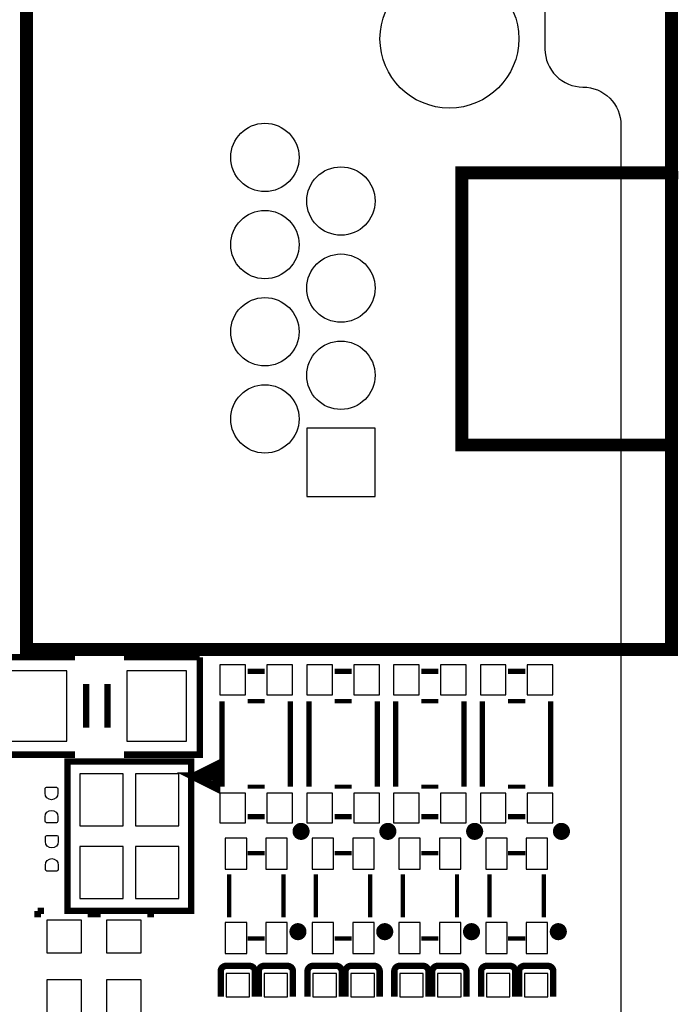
# Model space of a CAD drawing. Extents: x -29.9 to 37.3, y -29.3 to 48.8.
# Tile 6 of 8: x 17 to 32.4, y -4.7 to 18.4. Entities that reach past the tile are written whole.
import ezdxf

# ---------------------------------------------------------------- set-up
doc = ezdxf.new("R2010")
doc.units = 0
for name, color, linetype in [('BG_OUTLINE', 5, 'CONTINUOUS'), ('PG_SILKSCREEN_BOTTOM', 173, 'CONTINUOUS'), ('PIN_BOTTOM', 132, 'CONTINUOUS')]:
    doc.layers.add(name, color=color, linetype=linetype)

msp = doc.modelspace()

# ---------------------------------------------------------------- linework, layer by layer
at = {"layer": 'BG_OUTLINE'}
msp.add_lwpolyline([(29.28874, 20.96643), (29.28874, 17.66443, 0.414214), (30.17774, 16.77543, -0.414214), (31.06674, 15.88643), (31.06674, -11.76401, -0.414214), (30.73654, -12.09421), (28.68676, -12.09421, 0.414214), (28.35656, -12.42441), (28.35656, -12.46505, 0.414214), (28.68676, -12.79525), (30.73654, -12.79525, -0.414214), (31.06674, -13.12545), (31.06674, -20.40509, -0.414214), (30.73654, -20.73529), (28.68676, -20.73529, 0.414214), (28.35656, -21.06549), (28.35656, -21.10613, 0.414214), (28.68676, -21.43633), (30.73654, -21.43633, -0.414214), (31.06674, -21.76653), (31.06674, -21.839428, -0.414214), (29.28874, -23.617428), (-12.192, -23.617428)], format="xyb", dxfattribs=at)
at = {"layer": 'PG_SILKSCREEN_BOTTOM'}
for points, const_width in [([(32.25099, 19.506997), (17.150994, 19.506997), (17.150994, 3.607003), (32.25099, 3.607003), (32.25099, 19.506997)], 0.299999), ([(32.260997, 14.807006), (32.260997, 14.767001), (27.340992, 14.767001), (27.340992, 8.397011), (32.25099, 8.397011)], 0.299999), ([(19.071006, 3.607003), (18.580989, 3.607003)], 0.299999), ([(18.285993, 3.426003), (16.385997, 3.426003), (16.385997, 1.145997), (18.285993, 1.145997)], 0.150012), ([(21.206003, 3.426003), (19.436004, 3.426003)], 0.150012), ([(19.436004, 1.145997), (21.206003, 1.145997), (21.206003, 3.426003)], 0.150012), ([(22.7298, 3.096997), (22.3298, 3.096997)], 0.124993), ([(24.7618, 3.096997), (24.3618, 3.096997)], 0.124993), ([(26.7938, 3.096997), (26.3938, 3.096997)], 0.124993), ([(28.8258, 3.096997), (28.4258, 3.096997)], 0.124993), ([(18.545988, 2.796007), (18.545988, 1.775993)], 0.150012), ([(19.046012, 2.796007), (19.046012, 1.775993)], 0.150012), ([(21.729802, 0.397002), (21.729802, 2.396998)], 0.124993), ([(22.7298, 2.396998), (22.3298, 2.396998)], 0.1), ([(23.329798, 0.397002), (23.329798, 2.396998)], 0.124993), ([(23.761802, 0.397002), (23.761802, 2.396998)], 0.124993), ([(24.7618, 2.396998), (24.3618, 2.396998)], 0.1), ([(25.361798, 0.397002), (25.361798, 2.396998)], 0.124993), ([(25.793802, 0.397002), (25.793802, 2.396998)], 0.124993), ([(26.7938, 2.396998), (26.3938, 2.396998)], 0.1), ([(27.393798, 0.397002), (27.393798, 2.396998)], 0.124993), ([(27.825802, 0.397002), (27.825802, 2.396998)], 0.124993), ([(28.8258, 2.396998), (28.4258, 2.396998)], 0.1), ([(29.425798, 0.397002), (29.425798, 2.396998)], 0.124993), ([(18.10799, -1.112012), (18.10799, -2.512009), (21.00801, -2.512009), (21.00801, 0.988009), (18.10799, 0.988009), (18.10799, -1.112012)], 0.150012), ([(21.086013, 0.634975), (21.586012, 0.884987), (21.586012, 0.384988), (21.086013, 0.634975), (21.486012, 0.634975)], 0.2), ([(22.7298, 0.397002), (22.3298, 0.397002)], 0.1), ([(24.7618, 0.397002), (24.3618, 0.397002)], 0.1), ([(26.7938, 0.397002), (26.3938, 0.397002)], 0.1), ([(28.8258, 0.397002), (28.4258, 0.397002)], 0.1), ([(22.7298, -0.302997), (22.3298, -0.302997)], 0.124993), ([(24.7618, -0.302997), (24.3618, -0.302997)], 0.124993), ([(26.7938, -0.302997), (26.3938, -0.302997)], 0.124993), ([(28.8258, -0.302997), (28.4258, -0.302997)], 0.124993), ([(22.7298, -1.159002), (22.3298, -1.159002)], 0.1), ([(24.7618, -1.159002), (24.3618, -1.159002)], 0.1), ([(26.7938, -1.159002), (26.3938, -1.159002)], 0.1), ([(28.8258, -1.159002), (28.4258, -1.159002)], 0.1), ([(21.8948, -2.658999), (21.8948, -1.659001)], 0.1), ([(23.1648, -2.658999), (23.1648, -1.659001)], 0.1), ([(23.9268, -2.658999), (23.9268, -1.659001)], 0.1), ([(25.1968, -2.658999), (25.1968, -1.659001)], 0.1), ([(25.9588, -2.658999), (25.9588, -1.659001)], 0.1), ([(27.2288, -2.658999), (27.2288, -1.659001)], 0.1), ([(27.9908, -2.658999), (27.9908, -1.659001)], 0.1), ([(29.2608, -2.658999), (29.2608, -1.659001)], 0.1), ([(17.409211, -2.512111), (17.561611, -2.512111)], 0.1524), ([(17.409211, -2.664511), (17.409211, -2.512111)], 0.1524), ([(18.658789, -2.512111), (18.506389, -2.512111)], 0.1524), ([(18.658789, -2.664511), (18.658789, -2.512111)], 0.1524), ([(18.806211, -2.512111), (18.958611, -2.512111)], 0.1524), ([(18.806211, -2.664511), (18.806211, -2.512111)], 0.1524), ([(20.055789, -2.512111), (19.903389, -2.512111)], 0.1524), ([(20.055789, -2.664511), (20.055789, -2.512111)], 0.1524), ([(22.7298, -3.158998), (22.3298, -3.158998)], 0.1), ([(24.7618, -3.158998), (24.3618, -3.158998)], 0.1), ([(26.7938, -3.158998), (26.3938, -3.158998)], 0.1), ([(28.8258, -3.158998), (28.4258, -3.158998)], 0.1), ([(21.697696, -3.926103), (21.697696, -4.523689)], 0.150012), ([(22.370999, -3.799103), (21.824696, -3.799103)], 0.150012), ([(22.497999, -3.926103), (22.497999, -4.523689)], 0.150012), ([(22.586696, -3.926103), (22.586696, -4.523689)], 0.150012), ([(23.259999, -3.799103), (22.713696, -3.799103)], 0.150012), ([(23.386999, -3.926103), (23.386999, -4.523689)], 0.150012), ([(23.729696, -3.926103), (23.729696, -4.523689)], 0.150012), ([(24.402999, -3.799103), (23.856696, -3.799103)], 0.150012), ([(24.529999, -3.926103), (24.529999, -4.523689)], 0.150012), ([(24.618696, -3.926103), (24.618696, -4.523689)], 0.150012), ([(25.291999, -3.799103), (24.745696, -3.799103)], 0.150012), ([(25.418999, -3.926103), (25.418999, -4.523689)], 0.150012), ([(25.761696, -3.926103), (25.761696, -4.523689)], 0.150012), ([(26.434999, -3.799103), (25.888696, -3.799103)], 0.150012), ([(26.561999, -3.926103), (26.561999, -4.523689)], 0.150012), ([(26.650696, -3.926103), (26.650696, -4.523689)], 0.150012), ([(27.323999, -3.799103), (26.777696, -3.799103)], 0.150012), ([(27.450999, -3.926103), (27.450999, -4.523689)], 0.150012), ([(27.793696, -3.926103), (27.793696, -4.523689)], 0.150012), ([(28.466999, -3.799103), (27.920696, -3.799103)], 0.150012), ([(28.593999, -3.926103), (28.593999, -4.523689)], 0.150012), ([(28.682696, -3.926103), (28.682696, -4.523689)], 0.150012), ([(29.355999, -3.799103), (28.809696, -3.799103)], 0.150012), ([(29.482999, -3.926103), (29.482999, -4.523689)], 0.150012)]:
    msp.add_lwpolyline(points, dxfattribs=dict(at, const_width=const_width))
for points, const_width in [([(23.678617, -0.650392, 1.000051), (23.478592, -0.650418, 0.999949), (23.678617, -0.650392)], 0.2), ([(25.710617, -0.650392, 1.000051), (25.510592, -0.650418, 0.999949), (25.710617, -0.650392)], 0.2), ([(27.742617, -0.650392, 1.000051), (27.542592, -0.650418, 0.999949), (27.742617, -0.650392)], 0.2), ([(29.774617, -0.650392, 1.000051), (29.574592, -0.650418, 0.999949), (29.774617, -0.650392)], 0.2), ([(23.605592, -2.998394, 0.999938), (23.405617, -2.998394, 1.000062), (23.605592, -2.998394)], 0.2), ([(25.637592, -2.998394, 0.999938), (25.437617, -2.998394, 1.000062), (25.637592, -2.998394)], 0.2), ([(27.669592, -2.998394, 0.999938), (27.469617, -2.998394, 1.000062), (27.669592, -2.998394)], 0.2), ([(29.701617, -2.998394, 0.999938), (29.501592, -2.998394, 1.000062), (29.701617, -2.998394)], 0.2), ([(21.824696, -3.799103, 0.414253), (21.697696, -3.926103)], 0.150012), ([(22.497999, -3.926103, 0.414331), (22.370999, -3.799103)], 0.150012), ([(22.713696, -3.799103, 0.414253), (22.586696, -3.926103)], 0.150012), ([(23.386999, -3.926103, 0.414331), (23.259999, -3.799103)], 0.150012), ([(23.856696, -3.799103, 0.414253), (23.729696, -3.926103)], 0.150012), ([(24.529999, -3.926103, 0.414331), (24.402999, -3.799103)], 0.150012), ([(24.745696, -3.799103, 0.414253), (24.618696, -3.926103)], 0.150012), ([(25.418999, -3.926103, 0.414331), (25.291999, -3.799103)], 0.150012), ([(25.888696, -3.799103, 0.414253), (25.761696, -3.926103)], 0.150012), ([(26.561999, -3.926103, 0.414331), (26.434999, -3.799103)], 0.150012), ([(26.777696, -3.799103, 0.414253), (26.650696, -3.926103)], 0.150012), ([(27.450999, -3.926103, 0.414331), (27.323999, -3.799103)], 0.150012), ([(27.920696, -3.799103, 0.414253), (27.793696, -3.926103)], 0.150012), ([(28.593999, -3.926103, 0.414331), (28.466999, -3.799103)], 0.150012), ([(28.809696, -3.799103, 0.414253), (28.682696, -3.926103)], 0.150012), ([(29.482999, -3.926103, 0.414331), (29.355999, -3.799103)], 0.150012)]:
    msp.add_lwpolyline(points, format="xyb", dxfattribs=dict(at, const_width=const_width))
at = {"layer": 'PIN_BOTTOM'}
for points in [[(25.310998, 8.787003), (23.711002, 8.787003), (23.711002, 7.187006), (25.310998, 7.187006)], [(21.679789, 3.246996), (21.679789, 2.546998), (22.279788, 2.546998), (22.279788, 3.246996)], [(22.779812, 3.246996), (22.779812, 2.546998), (23.379811, 2.546998), (23.379811, 3.246996)], [(23.711789, 3.246996), (23.711789, 2.546998), (24.311788, 2.546998), (24.311788, 3.246996)], [(24.811812, 3.246996), (24.811812, 2.546998), (25.411811, 2.546998), (25.411811, 3.246996)], [(25.743789, 3.246996), (25.743789, 2.546998), (26.343788, 2.546998), (26.343788, 3.246996)], [(26.843812, 3.246996), (26.843812, 2.546998), (27.443811, 2.546998), (27.443811, 3.246996)], [(27.775789, 3.246996), (27.775789, 2.546998), (28.375788, 2.546998), (28.375788, 3.246996)], [(28.875812, 3.246996), (28.875812, 2.546998), (29.475811, 2.546998), (29.475811, 3.246996)], [(18.096001, 1.460983), (18.096001, 3.110992), (16.696004, 3.110992), (16.696004, 1.460983)], [(20.895996, 1.460983), (20.895996, 3.110992), (19.495999, 3.110992), (19.495999, 1.460983)], [(19.415989, 0.697611), (18.399989, 0.697611), (18.399989, -0.521589), (19.415989, -0.521589)], [(20.716011, 0.697611), (19.700011, 0.697611), (19.700011, -0.521589), (20.716011, -0.521589)], [(21.679789, 0.247002), (21.679789, -0.452996), (22.279788, -0.452996), (22.279788, 0.247002)], [(22.779812, 0.247002), (22.779812, -0.452996), (23.379811, -0.452996), (23.379811, 0.247002)], [(23.711789, 0.247002), (23.711789, -0.452996), (24.311788, -0.452996), (24.311788, 0.247002)], [(24.811812, 0.247002), (24.811812, -0.452996), (25.411811, -0.452996), (25.411811, 0.247002)], [(25.743789, 0.247002), (25.743789, -0.452996), (26.343788, -0.452996), (26.343788, 0.247002)], [(26.843812, 0.247002), (26.843812, -0.452996), (27.443811, -0.452996), (27.443811, 0.247002)], [(27.775789, 0.247002), (27.775789, -0.452996), (28.375788, -0.452996), (28.375788, 0.247002)], [(28.875812, 0.247002), (28.875812, -0.452996), (29.475811, -0.452996), (29.475811, 0.247002)], [(21.804795, -0.809003), (21.804795, -1.533995), (22.304794, -1.533995), (22.304794, -0.809003)], [(22.754806, -0.809003), (22.754806, -1.533995), (23.254805, -1.533995), (23.254805, -0.809003)], [(23.836795, -0.809003), (23.836795, -1.533995), (24.336794, -1.533995), (24.336794, -0.809003)], [(24.786806, -0.809003), (24.786806, -1.533995), (25.286805, -1.533995), (25.286805, -0.809003)], [(25.868795, -0.809003), (25.868795, -1.533995), (26.368794, -1.533995), (26.368794, -0.809003)], [(26.818806, -0.809003), (26.818806, -1.533995), (27.318805, -1.533995), (27.318805, -0.809003)], [(27.900795, -0.809003), (27.900795, -1.533995), (28.400794, -1.533995), (28.400794, -0.809003)], [(28.850806, -0.809003), (28.850806, -1.533995), (29.350805, -1.533995), (29.350805, -0.809003)], [(19.415989, -1.002411), (18.399989, -1.002411), (18.399989, -2.221611), (19.415989, -2.221611)], [(20.716011, -1.002411), (19.700011, -1.002411), (19.700011, -2.221611), (20.716011, -2.221611)], [(18.4404, -2.7305), (17.6276, -2.7305), (17.6276, -3.4925), (18.4404, -3.4925)], [(19.8374, -2.7305), (19.0246, -2.7305), (19.0246, -3.4925), (19.8374, -3.4925)], [(21.804795, -2.784005), (21.804795, -3.508997), (22.304794, -3.508997), (22.304794, -2.784005)], [(22.754806, -2.784005), (22.754806, -3.508997), (23.254805, -3.508997), (23.254805, -2.784005)], [(23.836795, -2.784005), (23.836795, -3.508997), (24.336794, -3.508997), (24.336794, -2.784005)], [(24.786806, -2.784005), (24.786806, -3.508997), (25.286805, -3.508997), (25.286805, -2.784005)], [(25.868795, -2.784005), (25.868795, -3.508997), (26.368794, -3.508997), (26.368794, -2.784005)], [(26.818806, -2.784005), (26.818806, -3.508997), (27.318805, -3.508997), (27.318805, -2.784005)], [(27.900795, -2.784005), (27.900795, -3.508997), (28.400794, -3.508997), (28.400794, -2.784005)], [(28.850806, -2.784005), (28.850806, -3.508997), (29.350805, -3.508997), (29.350805, -2.784005)], [(18.4404, -4.1275), (17.6276, -4.1275), (17.6276, -4.8895), (18.4404, -4.8895)], [(19.8374, -4.1275), (19.0246, -4.1275), (19.0246, -4.8895), (19.8374, -4.8895)], [(21.823045, -4.523867), (22.372955, -4.523867), (22.372955, -3.973957), (21.823045, -3.973957)], [(22.712045, -4.523867), (23.261955, -4.523867), (23.261955, -3.973957), (22.712045, -3.973957)], [(23.855045, -4.523867), (24.404955, -4.523867), (24.404955, -3.973957), (23.855045, -3.973957)], [(24.744045, -4.523867), (25.293955, -4.523867), (25.293955, -3.973957), (24.744045, -3.973957)], [(25.887045, -4.523867), (26.436955, -4.523867), (26.436955, -3.973957), (25.887045, -3.973957)], [(26.776045, -4.523867), (27.325955, -4.523867), (27.325955, -3.973957), (26.776045, -3.973957)], [(27.919045, -4.523867), (28.468955, -4.523867), (28.468955, -3.973957), (27.919045, -3.973957)], [(28.808045, -4.523867), (29.357955, -4.523867), (29.357955, -3.973957), (28.808045, -3.973957)]]:
    msp.add_lwpolyline(points, close=True, dxfattribs=at)
for points in [[(17.584979, 0.241097), (17.584979, 0.342697, -0.375947), (17.633391, 0.385089), (17.849291, 0.385089, -0.364938), (17.885004, 0.342697), (17.885004, 0.241097, -0.999502)], [(17.885004, -0.309118), (17.885004, -0.410718, -0.375947), (17.836591, -0.453111), (17.620691, -0.453111, -0.364938), (17.584979, -0.410718), (17.584979, -0.309118, -0.999502)], [(17.59298, -0.887882), (17.59298, -0.786282, -0.375947), (17.641392, -0.74389), (17.857292, -0.74389, -0.364938), (17.893005, -0.786282), (17.893005, -0.887882, -0.999502)], [(17.893005, -1.438097), (17.893005, -1.539697, -0.375947), (17.844592, -1.58209), (17.628692, -1.58209, -0.364938), (17.59298, -1.539697), (17.59298, -1.438097, -0.999502)]]:
    msp.add_lwpolyline(points, format="xyb", close=True, dxfattribs=at)
for centre, radius in [((27.051, 17.907), 1.625003), ((27.051, 17.907), 1.625003), ((22.730993, 15.126995), 0.799998), ((24.511, 14.107008), 0.799998), ((22.730993, 13.086994), 0.799998), ((24.511, 12.067007), 0.799998), ((22.730993, 11.046993), 0.799998), ((24.511, 10.027006), 0.799998), ((22.730993, 9.006992), 0.799998)]:
    msp.add_circle(centre, radius, dxfattribs=at)

doc.saveas('drawing.dxf')
